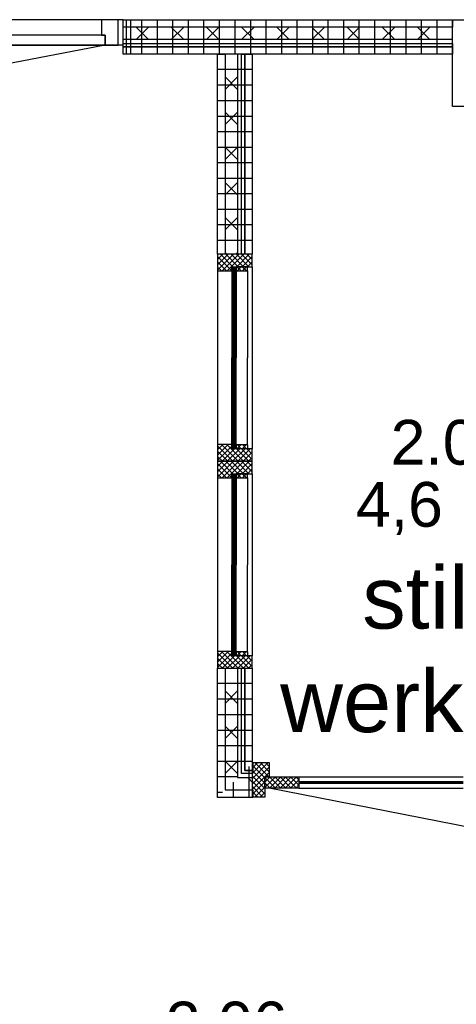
# Model space of a CAD drawing. Header units: millimetres. Extents: x -532 to 413144, y -532 to 654275.
# Tile 67 of 210: x 17134 to 18890, y 17998 to 21960. Entities that reach past the tile are written whole.
import ezdxf
from ezdxf.enums import TextEntityAlignment as Align

# ---------------------------------------------------------------- set-up
doc = ezdxf.new("R2010")
doc.units = ezdxf.units.MM
doc.header["$LTSCALE"] = 100
for name, color, linetype in [('00---0--FM-RUIMTENR', 7, 'Continuous'), ('00---0--FM-TEKST', 7, 'Continuous'), ('A-0010--', 7, 'Continuous'), ('A-0216-WAND-BU-ISO', 7, 'Continuous'), ('A-0220-WAND-BI', 7, 'Continuous'), ('A-0310-KOZIJN-BU', 7, 'Continuous'), ('A-1130-TEKST+MAAT-BE', 7, 'Continuous'), ('A-1140-TEKST+MAAT-WE', 7, 'Continuous'), ('BL323---_BIDEUR', 1, 'Continuous'), ('BL40----_AFWERKING', 1, 'Continuous')]:
    doc.layers.add(name, color=color, linetype=linetype)
doc.styles.add('FM_TEKST', font='arial.ttf')
doc.styles.add('PAScad_tekst', font='arial.ttf')
doc.styles.add('PASviewer', font='arial.ttf')

# ---------------------------------------------------------------- blocks, each defined once
blk = doc.blocks.new('FM_RM3')
at = {"style": 'FM_TEKST'}
blk.add_attdef('RUIMTENR', text='', height=180, dxfattribs=at).set_placement((0, 0), align=Align.MIDDLE)
for tag, p, flags in [('BEDRIJFSORGAAN', (-720, -510), 1), ('RUIMTESOORT', (-725, -800), 1), ('GEBRUIK', (-760, -1095), 1), ('OPPERVLAKTE', (-755, -1380), 9), ('VLOEROPP', (-775, -1650), 9), ('OMTREK', (-760, -1935), 9), ('HANDLE', (-770, -2250), 9), ('VLRHANDLE', (-775, -2515), 9), ('HANDLEBLOK', (-770, -2805), 9)]:
    blk.add_attdef(tag, p, '', height=200, dxfattribs=dict(flags=flags))

msp = doc.modelspace()

# ---------------------------------------------------------------- linework, layer by layer
at = {"layer": 'A-0010--', "ltscale": 10}
for points in [[(17987.03125, 20952.9375), (17987.03125, 20962.9375), (17990.53125, 20962.9375), (17990.53125, 20952.9375), (17987.03125, 20952.9375)], [(18000.53125, 20952.9375), (18004.03125, 20952.9375), (18004.03125, 20962.9375), (18000.53125, 20962.9375), (18000.53125, 20952.9375)], [(18004.03125, 20965.875), (18004.03125, 20948.9375), (18049.03125, 20948.9375), (18050.03125, 20949.9375), (18050.03125, 20965.875), (18004.03125, 20965.875)], [(17986.96875, 20948.9375), (17986.96875, 20599.5)], [(17987.03125, 20948.9375), (17987.03125, 20952.9375), (17990.53125, 20952.9375), (17990.53125, 20948.9375), (17987.03125, 20948.9375)], [(18004.03125, 20948.9375), (18004.03125, 20952.9375), (18000.53125, 20952.9375), (18000.53125, 20948), (18004.03125, 20948.9375)], [(18004.03125, 20949), (18004.03125, 20599.625)], [(17986.9375, 20250.0625), (17986.96875, 20599.5)], [(18004, 20250), (18004, 20599.375)], [(17987, 20250.0625), (17987, 20246.0625), (17990.5, 20246.0625), (17990.5, 20250.0625), (17987, 20250.0625)], [(18004, 20250.0625), (18004, 20246.0625), (18000.5, 20246.0625), (18000.5, 20251), (18004, 20250.0625)], [(18004, 20233.125), (18004, 20250.0625), (18049, 20250.0625), (18050, 20249.0625), (18050, 20233.125), (18004, 20233.125)], [(17987, 20246.0625), (17987, 20236.0625), (17990.5, 20236.0625), (17990.5, 20246.0625), (17987, 20246.0625)], [(18000.5, 20246.0625), (18004, 20246.0625), (18004, 20236.0625), (18000.5, 20236.0625), (18000.5, 20246.0625)], [(17987, 20119.9375), (17987, 20129.9375), (17990.5, 20129.9375), (17990.5, 20119.9375), (17987, 20119.9375)], [(18000.5, 20119.9375), (18004, 20119.9375), (18004, 20129.9375), (18000.5, 20129.9375), (18000.5, 20119.9375)], [(18004, 20132.875), (18004, 20115.9375), (18049, 20115.9375), (18050, 20116.9375), (18050, 20132.875), (18004, 20132.875)], [(17986.9375, 20115.9375), (17986.9375, 19766.5)], [(17987, 20115.9375), (17987, 20119.9375), (17990.5, 20119.9375), (17990.5, 20115.9375), (17987, 20115.9375)], [(18004, 20115.9375), (18004, 20119.9375), (18000.5, 20119.9375), (18000.5, 20115), (18004, 20115.9375)], [(18004, 20116), (18004, 19766.625)], [(17986.90625, 19417.0625), (17986.9375, 19766.5)], [(18003.96875, 19417), (18003.96875, 19766.375)], [(17986.96875, 19417.0625), (17986.96875, 19413.0625), (17990.46875, 19413.0625), (17990.46875, 19417.0625), (17986.96875, 19417.0625)], [(18003.96875, 19417.0625), (18003.96875, 19413.0625), (18000.46875, 19413.0625), (18000.46875, 19418), (18003.96875, 19417.0625)], [(18003.96875, 19400.125), (18003.96875, 19417.0625), (18048.96875, 19417.0625), (18049.96875, 19416.0625), (18049.96875, 19400.125), (18003.96875, 19400.125)], [(17986.96875, 19413.0625), (17986.96875, 19403.0625), (17990.46875, 19403.0625), (17990.46875, 19413.0625), (17986.96875, 19413.0625)], [(18000.46875, 19413.0625), (18003.96875, 19413.0625), (18003.96875, 19403.0625), (18000.46875, 19403.0625), (18000.46875, 19413.0625)]]:
    msp.add_lwpolyline(points, dxfattribs=at)
at = {"layer": 'A-0216-WAND-BU-ISO'}
for p, q in [((17602.1875, 21880), (17652.21875, 21930)), ((17652.21875, 21879.96875), (17602.1875, 21930)), ((17743.625, 21880), (17793.625, 21930)), ((17793.65625, 21879.96875), (17743.625, 21930)), ((17885.03125, 21880), (17935.0625, 21930)), ((17935.0625, 21879.96875), (17885.03125, 21930)), ((18026.46875, 21880), (18076.46875, 21930)), ((18076.5, 21879.96875), (18026.46875, 21930)), ((18167.90625, 21880), (18217.90625, 21930)), ((18217.90625, 21879.96875), (18167.90625, 21930)), ((18309.3125, 21880), (18359.3125, 21930)), ((18359.3125, 21880), (18309.3125, 21930)), ((18450.75, 21880), (18500.71875, 21930)), ((18500.71875, 21880), (18450.75, 21930)), ((18592.15625, 21880), (18642.15625, 21930)), ((18642.15625, 21880), (18592.15625, 21930)), ((18733.59375, 21880), (18783.5625, 21930)), ((18783.5625, 21880), (18733.59375, 21930)), ((18010, 21679.59375), (17960, 21729.5625)), ((18010, 21729.5625), (17960, 21679.5625)), ((18010, 21538.15625), (17960, 21588.15625)), ((18010, 21588.15625), (17960, 21538.15625)), ((18010, 21396.75), (17960, 21446.71875)), ((18010, 21446.71875), (17960, 21396.71875)), ((18010, 21255.3125), (17960, 21305.3125)), ((18010, 21305.3125), (17960, 21255.3125)), ((18010, 21113.90625), (17960, 21163.875)), ((18010, 21163.875), (17960, 21113.875)), ((17966.46875, 21016), (17960, 21022.46875)), ((18010, 21022.46875), (18003.53125, 21016)), ((18010, 19258.59375), (17960, 19208.59375)), ((18010, 19208.5625), (17960, 19258.5625)), ((18010, 19117.1875), (17960, 19067.15625)), ((18010, 19067.15625), (17960, 19117.15625)), ((18010, 18975.75), (17960, 18925.75)), ((18010, 18925.71875), (17960, 18975.71875)), ((18051.4375, 18910), (18072, 18889.4375))]:
    msp.add_line(p, q, dxfattribs=at)
at = {"layer": 'A-0216-WAND-BU-ISO', "ltscale": 10}
for points in [[(18875, 21930), (17550, 21930)], [(18875, 21880), (17550, 21880)], [(17960, 21821), (17960, 21016)], [(18010, 21821), (18010, 21016)], [(17960, 19350), (17960, 18860)], [(18010, 19350), (18010, 18910)], [(18010, 18910), (18072, 18910)], [(17960, 18860), (18072, 18860)]]:
    msp.add_lwpolyline(points, dxfattribs=at)
at = {"layer": 'A-0220-WAND-BI'}
for p, q in [((17550, 21960), (16257, 21960)), ((17550, 21858), (16257, 21858))]:
    msp.add_line(p, q, dxfattribs=at)
at = {"layer": 'A-0220-WAND-BI', "ltscale": 10}
msp.add_lwpolyline([(17550, 21960), (17580, 21960), (17580, 21821), (17550, 21821)], close=True, dxfattribs=at)
at = {"layer": 'A-0310-KOZIJN-BU'}
for p, q in [((17951.25, 21016), (17930.03125, 20994.78125)), ((17972.4375, 21016), (17930.03125, 20973.59375)), ((17993.65625, 21016), (17930.03125, 20952.375)), ((17987.03125, 20949.5), (17930.0625, 21006.5)), ((17991.75, 20966), (17941.75, 21016)), ((18014.875, 21016), (17947.875, 20949)), ((18012.96875, 20966), (17962.96875, 21016)), ((18036.09375, 21016), (17969.09375, 20949)), ((18034.1875, 20966), (17984.1875, 21016)), ((18055.375, 20966), (18005.40625, 21016)), ((18057.3125, 21016), (18007.28125, 20966)), ((18069.03125, 20973.5625), (18026.625, 21016)), ((18069.03125, 21006.5), (18028.5, 20966)), ((18069.03125, 20994.78125), (18047.8125, 21016)), ((17966.34375, 20949), (17930.0625, 20985.28125)), ((17945.125, 20949), (17930.0625, 20964.0625)), ((18024.53125, 20948.9375), (18007.59375, 20965.875)), ((18025.25, 20965.875), (18008.3125, 20948.9375)), ((18045.78125, 20948.9375), (18028.8125, 20965.875)), ((18046.46875, 20965.875), (18029.53125, 20948.9375)), ((18069.03125, 20985.3125), (18049.71875, 20966)), ((18000.53125, 20782.9375), (17990.53125, 20782.9375)), ((18000.5, 20762.9375), (17990.5, 20762.9375)), ((17990.5, 20436.0625), (18000.5, 20436.0625)), ((17990.5, 20416.0625), (18000.5, 20416.0625)), ((17951.21875, 20250), (17930, 20228.78125)), ((17972.4375, 20250), (17930, 20207.5625)), ((18012.90625, 20183), (17945.9375, 20250)), ((18034.125, 20183), (17967.15625, 20250)), ((18007.5625, 20233.125), (18024.5, 20250.0625)), ((18008.28125, 20250.0625), (18025.21875, 20233.125)), ((18028.78125, 20233.125), (18045.71875, 20250.0625)), ((18029.5, 20250.0625), (18046.40625, 20233.125)), ((17991.71875, 20183), (17930, 20244.75)), ((17987, 20243.34375), (17930, 20186.375)), ((17970.5, 20183), (17930, 20223.53125)), ((17997.875, 20233), (17947.84375, 20183)), ((18019.0625, 20233), (17969.0625, 20183)), ((18040.28125, 20233), (17990.28125, 20183)), ((18055.34375, 20183), (18005.375, 20233)), ((18061.5, 20233), (18011.5, 20183)), ((18069, 20190.5625), (18026.5625, 20233)), ((18069, 20219.28125), (18032.71875, 20183)), ((18069, 20211.78125), (18047.78125, 20233)), ((17949.3125, 20183), (17930, 20202.3125)), ((17951.21875, 20183), (17930, 20161.78125)), ((17972.4375, 20183), (17930, 20140.5625)), ((17993.65625, 20183), (17930, 20119.375)), ((17987, 20116.53125), (17930, 20173.5)), ((17991.71875, 20133), (17941.71875, 20183)), ((18014.84375, 20183), (17947.84375, 20116)), ((18012.9375, 20133), (17962.9375, 20183)), ((18036.0625, 20183), (17969.0625, 20116)), ((18034.15625, 20133), (17984.15625, 20183)), ((18055.34375, 20133), (18005.34375, 20183)), ((18057.28125, 20183), (18007.28125, 20133)), ((18069, 20140.5625), (18026.5625, 20183)), ((18069, 20173.5), (18028.5, 20133)), ((18069, 20161.78125), (18047.78125, 20183)), ((18069, 20198.0625), (18053.9375, 20183)), ((17966.28125, 20116), (17930, 20152.28125)), ((17945.0625, 20116), (17930, 20131.09375)), ((18024.5, 20115.9375), (18007.59375, 20132.875)), ((18025.21875, 20132.875), (18008.28125, 20115.9375)), ((18045.71875, 20115.9375), (18028.78125, 20132.875)), ((18046.4375, 20132.875), (18029.5, 20115.9375)), ((18069, 20152.3125), (18049.6875, 20133)), ((18000.5, 19949.9375), (17990.5, 19949.9375)), ((18000.46875, 19929.9375), (17990.46875, 19929.9375)), ((17990.46875, 19603.0625), (18000.46875, 19603.0625)), ((17990.5, 19583.0625), (18000.5, 19583.0625)), ((17951.1875, 19417), (17929.96875, 19395.78125)), ((17972.40625, 19417), (17929.96875, 19374.5625)), ((18012.90625, 19350), (17945.90625, 19417)), ((18034.09375, 19350), (17967.125, 19417)), ((18007.53125, 19400.125), (18024.46875, 19417.0625)), ((18008.25, 19417.0625), (18025.1875, 19400.125)), ((18028.75, 19400.125), (18045.6875, 19417.0625)), ((18029.46875, 19417.0625), (18046.375, 19400.125)), ((17991.6875, 19350), (17929.96875, 19411.71875)), ((17986.96875, 19410.34375), (17929.96875, 19353.34375)), ((17970.5, 19350), (17929.96875, 19390.5)), ((17997.84375, 19400), (17947.84375, 19350)), ((18019.0625, 19400), (17969.03125, 19350)), ((18040.28125, 19400), (17990.25, 19350)), ((18055.3125, 19350), (18005.3125, 19400)), ((18061.5, 19400), (18011.46875, 19350)), ((18068.96875, 19357.5625), (18026.53125, 19400)), ((18068.96875, 19386.28125), (18032.6875, 19350)), ((18068.96875, 19378.8125), (18047.75, 19400)), ((17949.28125, 19350), (17929.96875, 19369.3125)), ((18068.96875, 19365.0625), (18053.90625, 19350)), ((18091.21875, 18970), (18070, 18948.78125)), ((18112.4375, 18970), (18070, 18927.5625)), ((18133.65625, 18970), (18070, 18906.34375)), ((18070, 18958.28125), (18120, 18908.28125)), ((18137, 18952.125), (18070, 18885.125)), ((18079.5, 18970), (18136.5, 18913)), ((18100.71875, 18970), (18137, 18933.71875)), ((18121.9375, 18970), (18137, 18954.90625)), ((18070, 18937.0625), (18120, 18887.0625)), ((18137, 18930.90625), (18070, 18863.90625)), ((18070, 18915.84375), (18120, 18865.84375)), ((18070, 18894.625), (18120, 18844.65625)), ((18120, 18892.71875), (18070, 18842.71875)), ((18070, 18873.4375), (18112.4375, 18831)), ((18120, 18871.5), (18079.5, 18831)), ((18070, 18852.21875), (18091.21875, 18831)), ((18120, 18850.28125), (18100.71875, 18831))]:
    msp.add_line(p, q, dxfattribs=at)
at = {"layer": 'A-0310-KOZIJN-BU', "ltscale": 10}
for points in [[(18069.03125, 21016), (17930.03125, 21016), (17930.03125, 20949), (17987.03125, 20949), (17987.03125, 20966), (18069.03125, 20966)], [(18069, 20233), (17987, 20233), (17987, 20250), (17930, 20250), (17930, 20183), (18069, 20183)], [(18069, 20183), (17930, 20183), (17930, 20116), (17987, 20116), (17987, 20133), (18069, 20133)], [(18068.96875, 19400), (17986.96875, 19400), (17986.96875, 19417), (17929.96875, 19417), (17929.96875, 19350), (18068.96875, 19350)], [(18070, 18831), (18070, 18970), (18137, 18970), (18137, 18913), (18120, 18913), (18120, 18831)]]:
    msp.add_lwpolyline(points, close=True, dxfattribs=at)
for points in [[(17930.03125, 20966), (17930, 20233)], [(17990.53125, 20962.9375), (17990.5, 20599.5)], [(17990.53125, 20962.9375), (18000.53125, 20962.9375)], [(18000.53125, 20962.9375), (18000.5, 20599.5)], [(18069.03125, 20966), (18069, 20233)], [(17987.03125, 20949), (17987, 20250)], [(18050.03125, 20948.9375), (18050.03125, 20599.5625)], [(17990.5, 20236.0625), (17990.5, 20599.5)], [(18000.5, 20236.0625), (18000.5, 20599.5)], [(18050, 20250.0625), (18050, 20599.4375)], [(17990.5, 20236.0625), (18000.5, 20236.0625)], [(17930, 20133), (17929.96875, 19400)], [(17990.5, 20129.9375), (17990.46875, 19766.5)], [(17990.5, 20129.9375), (18000.5, 20129.9375)], [(18000.5, 20129.9375), (18000.46875, 19766.5)], [(18069, 20133), (18068.96875, 19400)], [(17987, 20116), (17986.96875, 19417)], [(18050, 20115.9375), (18050, 19766.5625)], [(17990.46875, 19403.0625), (17990.46875, 19766.5)], [(18000.46875, 19403.0625), (18000.46875, 19766.5)], [(18049.96875, 19417.0625), (18049.96875, 19766.4375)], [(17990.46875, 19403.0625), (18000.46875, 19403.0625)]]:
    msp.add_lwpolyline(points, dxfattribs=at)
at = {"layer": 'A-1130-TEKST+MAAT-BE', "ltscale": 10}
for points in [[(18875, 21960), (18875, 21930), (17550, 21930), (17550, 21960)], [(18875, 21864), (18875, 21851), (17550, 21851), (17550, 21864)], [(18875, 21851), (18875, 21821), (17550, 21821), (17550, 21851)], [(17930, 21821), (17960, 21821), (17960, 21016), (17930, 21016)], [(18026, 21821), (18039, 21821), (18039, 21016), (18026, 21016)], [(18039, 21821), (18069, 21821), (18069, 21016), (18039, 21016)]]:
    msp.add_lwpolyline(points, close=True, dxfattribs=at)
for points in [[(17930, 18830), (17930, 19350)], [(17930, 19350), (17960, 19350)], [(17960, 19350), (17960, 18860)], [(18026, 18926), (18026, 19350)], [(18026, 19350), (18039, 19350)], [(18039, 18939), (18039, 19350)], [(18039, 19350), (18069, 19350)], [(18039, 19350), (18039, 18939)], [(18069, 19350), (18069, 18969)], [(18069, 18969), (18072, 18969)], [(18072, 18969), (18072, 18939)], [(18072, 18926), (18026, 18926)], [(18072, 18939), (18039, 18939)], [(18039, 18939), (18072, 18939)], [(18072, 18939), (18072, 18926)], [(18072, 18830), (17930, 18830)], [(17960, 18860), (18072, 18860)], [(18072, 18860), (18072, 18830)]]:
    msp.add_lwpolyline(points, dxfattribs=at)
at = {"layer": 'A-1140-TEKST+MAAT-WE'}
for p, q in [((17563, 21821), (17563, 21960)), ((17625, 21821), (17625, 21960)), ((17688, 21821), (17688, 21960)), ((17750, 21821), (17750, 21960)), ((17813, 21821), (17813, 21960)), ((17875, 21821), (17875, 21960)), ((17938, 21821), (17938, 21960)), ((18000, 21821), (18000, 21960)), ((18063, 21821), (18063, 21960)), ((18125, 21821), (18125, 21960)), ((18188, 21821), (18188, 21960)), ((18250, 21821), (18250, 21960)), ((18313, 21821), (18313, 21960)), ((18375, 21821), (18375, 21960)), ((18438, 21821), (18438, 21960)), ((18500, 21821), (18500, 21960)), ((18563, 21821), (18563, 21960)), ((18625, 21821), (18625, 21960)), ((18688, 21821), (18688, 21960)), ((18750, 21821), (18750, 21960)), ((18813, 21821), (18813, 21960)), ((18069, 21759), (17930, 21759)), ((18069, 21696), (17930, 21696)), ((18069, 21634), (17930, 21634)), ((18069, 21571), (17930, 21571)), ((18069, 21509), (17930, 21509)), ((18069, 21446), (17930, 21446)), ((18069, 21384), (17930, 21384)), ((18069, 21321), (17930, 21321)), ((18069, 21259), (17930, 21259)), ((18069, 21196), (17930, 21196)), ((18069, 21134), (17930, 21134)), ((18069, 21071), (17930, 21071)), ((18069, 19288), (17930, 19288)), ((18069, 19225), (17930, 19225)), ((18069, 19163), (17930, 19163)), ((18069, 19100), (17930, 19100)), ((18069, 19038), (17930, 19038)), ((18069, 18975), (17930, 18975)), ((18055, 18955), (18055, 18830)), ((18013, 18913), (17930, 18913)), ((17992, 18892), (17992, 18830)), ((17950, 18850), (17930, 18850))]:
    msp.add_line(p, q, dxfattribs=at)
at = {"layer": 'A-1140-TEKST+MAAT-WE', "ltscale": 10}
for points in [[(17995.53125, 20962.9375), (17995.5, 20599.5)], [(17995.5, 20236.0625), (17995.5, 20599.5)], [(17995.5, 20129.9375), (17995.46875, 19766.5)], [(17995.46875, 19403.0625), (17995.46875, 19766.5)]]:
    msp.add_lwpolyline(points, dxfattribs=at)
at = {"layer": 'BL323---_BIDEUR'}
for p, q in [((17478, 21858), (16530.72977, 21673.86932)), ((18141.21875, 18913), (18120, 18891.78125)), ((18162.4375, 18913), (18120, 18870.5625)), ((18120, 18910.4375), (18162.4375, 18868)), ((18183.65625, 18913), (18138.65625, 18868)), ((18138.65625, 18913), (18183.625, 18868)), ((18204.84375, 18913), (18159.875, 18868)), ((18159.875, 18913), (18204.84375, 18868)), ((18226.0625, 18913), (18181.0625, 18868)), ((18181.0625, 18913), (18226.0625, 18868)), ((18247.28125, 18913), (18202.28125, 18868)), ((18202.28125, 18913), (18247.28125, 18868)), ((18223.5, 18913), (18257, 18879.5)), ((18257, 18901.5), (18223.5, 18868)), ((18244.71875, 18913), (18257, 18900.6875)), ((18120, 18889.21875), (18141.21875, 18868)), ((18257, 18880.28125), (18244.71875, 18868)), ((18437, 18893.5), (18437, 18887.5)), ((18457, 18893.5), (18457, 18887.5)), ((18637, 18893.5), (18637, 18887.5)), ((18657, 18893.5), (18657, 18887.5)), ((18837, 18893.5), (18837, 18887.5)), ((18857, 18893.5), (18857, 18887.5))]:
    msp.add_line(p, q, dxfattribs=at)
at = {"layer": 'BL323---_BIDEUR', "ltscale": 10}
for points in [[(17530, 21858), (17530, 21960), (17463, 21960), (17463, 21898), (17478, 21898), (17478, 21858)], [(17478, 21858), (17478, 21898), (16513, 21898), (16513, 21858)], [(18120, 18913), (18257, 18913), (18257, 18868), (18120, 18868)]]:
    msp.add_lwpolyline(points, close=True, dxfattribs=at)
for points in [[(18257, 18913), (18917, 18913)], [(19037, 18868), (19032.78125, 18780.9375), (19020.15625, 18694.6875), (18137, 18868)], [(18257, 18893.5), (18917, 18893.5)], [(18257, 18890.5), (18917, 18890.5)], [(18257, 18887.5), (18917, 18887.5)], [(18257, 18868), (18917, 18868)]]:
    msp.add_lwpolyline(points, dxfattribs=at)
at = {"layer": 'BL40----_AFWERKING', "ltscale": 10}
msp.add_lwpolyline([(20725, 21960), (20725, 21610), (18875, 21610), (18875, 21960)], close=True, dxfattribs=at)

# ---------------------------------------------------------------- block references
at = {"layer": '00---0--FM-RUIMTENR', "color": 253}
ref = msp.add_blockref('FM_RM3', (18870.75303, 20259.48102), dxfattribs=at)
ref.add_attrib('RUIMTENR', '2.07', dxfattribs={"layer": '0', "height": 180, "style": 'PASviewer'}).set_placement((18870.75303, 20259.48102), align=Align.MIDDLE)
ref = msp.add_blockref('FM_RM3', (17966.28185, 17918.1946), dxfattribs=at)
ref.add_attrib('RUIMTENR', '2.06', dxfattribs={"layer": '0', "height": 180, "style": 'PASviewer'}).set_placement((17966.28185, 17918.1946), align=Align.MIDDLE)

# ---------------------------------------------------------------- texts
at = {"layer": '00---0--FM-TEKST', "color": 253, "style": 'PASviewer'}
msp.add_text('4,6 m2', height=180, dxfattribs=at).set_placement((18870.75303, 20009.48102), align=Align.MIDDLE_CENTER)
at = {"layer": '00---0--FM-TEKST', "color": 253, "insert": (18870.75303, 19759.48102), "char_height": 250, "width": 250, "attachment_point": 2, "style": 'PAScad_tekst'}
msp.add_mtext('stilte werkplek', dxfattribs=at)

doc.saveas('drawing.dxf')
